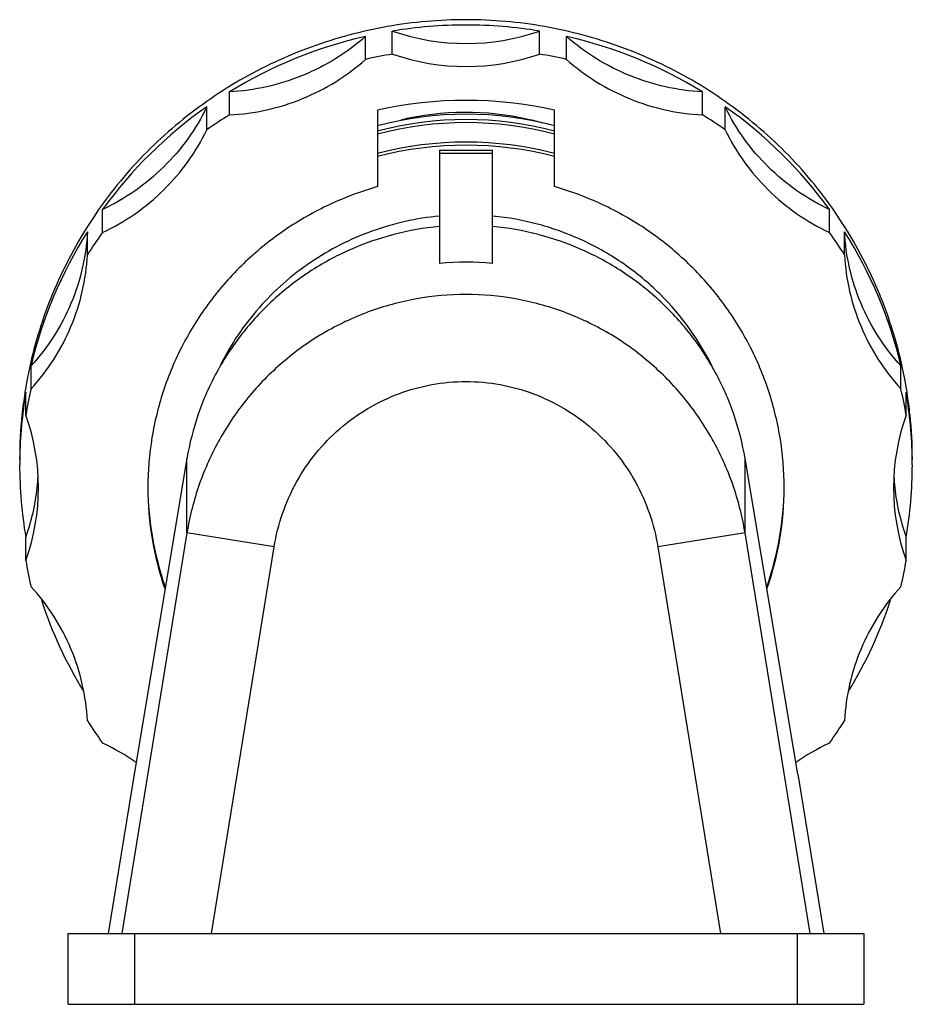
# Model space of a CAD drawing. Header units: millimetres. Extents: x 565 to 666, y 132 to 244.
import ezdxf

# ---------------------------------------------------------------- set-up
doc = ezdxf.new("R2010")
doc.units = ezdxf.units.MM
doc.header["$LTSCALE"] = 30.734
doc.layers.get('0').update_dxf_attribs({"linetype": 'CONTINUOUS'})

msp = doc.modelspace()

# ---------------------------------------------------------------- linework, layer by layer
at = {"color": 7, "linetype": 'Continuous'}
for p, q in [((603.71, 239.27), (603.71, 241.87)), ((606.73, 239.86), (606.73, 242.46)), ((623.4, 239.86), (623.4, 242.46)), ((626.43, 239.27), (626.43, 241.87)), ((588.3, 232.98), (588.3, 235.59)), ((641.83, 232.98), (641.83, 235.59)), ((585.74, 231.3), (585.74, 233.9)), ((644.39, 231.3), (644.39, 233.9)), ((605.07, 233.51), (605.07, 224.87)), ((625.07, 224.87), (625.07, 233.51)), ((612.07, 228.99), (612.07, 216.19)), ((612.07, 228.99), (618.07, 228.99)), ((612.07, 228.64), (618.07, 228.64)), ((618.07, 216.19), (618.07, 228.99)), ((573.95, 219.69), (573.95, 222.29)), ((656.18, 219.69), (656.18, 222.29)), ((572.24, 217.16), (572.24, 219.77)), ((657.89, 217.16), (657.89, 219.77)), ((565.86, 202), (565.86, 204.6)), ((664.27, 202), (664.27, 204.6)), ((565.16, 201.64), (565.15, 201.55)), ((565.26, 199.02), (565.26, 201.62)), ((565.27, 201.62), (565.26, 201.53)), ((664.87, 201.53), (664.86, 201.62)), ((664.87, 199.02), (664.87, 201.62)), ((664.98, 201.55), (664.97, 201.64)), ((583.49, 194.11), (577.52, 158.4)), ((583.49, 185.72), (583.49, 194.11)), ((646.64, 185.72), (646.64, 194.11)), ((652.61, 158.4), (646.64, 194.11)), ((565.26, 182.6), (565.26, 185.21)), ((583.49, 185.72), (576.13, 140.38)), ((593.36, 184.12), (583.49, 185.72)), ((646.64, 185.72), (636.77, 184.12)), ((654, 140.38), (646.64, 185.72)), ((664.87, 182.6), (664.87, 185.21)), ((586.26, 140.38), (593.36, 184.12)), ((636.77, 184.12), (643.87, 140.38)), ((577.52, 158.4), (574.59, 140.38)), ((652.61, 158.4), (655.54, 140.38)), ((570.07, 132.38), (570.07, 140.38)), ((570.07, 140.38), (660.07, 140.38)), ((577.57, 140.38), (577.57, 132.38)), ((652.57, 132.38), (652.57, 140.38)), ((660.07, 140.38), (660.07, 132.38)), ((570.07, 132.38), (660.07, 132.38))]:
    msp.add_line(p, q, dxfattribs=at)
for centre, radius, start, end in [((615.07, 191.88), 51.27, 89.9998, 99.3565), ((615.07, 191.88), 51.27, 80.6435, 90.0002), ((614.98, 192.2), 50.93, 102.7937, 121.5894), ((615.07, 266.42), 25.36, 250.8159, 289.1841), ((615.15, 192.2), 50.93, 58.4106, 77.2063), ((615.06, 189.34), 51.2, 99.3583, 102.8084), ((615.07, 263.82), 25.36, 250.8159, 289.1841), ((615.07, 189.34), 51.2, 77.1916, 80.6417), ((614.53, 192.88), 50.12, 125.0624, 144.0605), ((615.07, 189.46), 45.17, 77.2094, 102.7906), ((615.6, 192.88), 50.12, 35.9395, 54.9376), ((614.81, 189.91), 50.58, 121.6068, 125.0852), ((615.07, 193.99), 39.07, 75.1366, 104.8632), ((615.07, 201.5), 31.77, 77.2047, 103.4614), ((615.32, 189.91), 50.58, 54.9148, 58.3932), ((615.07, 193.39), 39.07, 75.1302, 104.8712), ((615.07, 193.04), 39.07, 75.131, 104.8695), ((615.08, 201.58), 31.69, 74.1251, 77.2019), ((615.07, 190.33), 39.58, 75.324, 104.6773), ((615.07, 189.98), 39.58, 75.3247, 104.6758), ((613.87, 193.33), 49.32, 147.5857, 166.7908), ((614.2, 190.54), 49.7, 144.084, 147.6033), ((615.93, 190.54), 49.7, 32.3967, 35.916), ((616.26, 193.33), 49.32, 13.2092, 32.4143), ((615.07, 183.77), 32.56, 84.7132, 95.2868), ((615.57, 190.98), 30.53, 25.6643, 45.4639), ((613.64, 193.41), 49.07, 170.3619, 179.2815), ((613.64, 190.8), 49.08, 166.8065, 170.3554), ((616.49, 190.8), 49.08, 9.6446, 13.1935), ((616.49, 193.41), 49.07, 0.7185, 9.6381), ((613.62, 194.01), 49.05, 171.1625, 174.0781), ((616.51, 194.01), 49.05, 5.9221, 8.838), ((613.57, 194.02), 49.01, 174.0811, 179.9986), ((542.41, 190.81), 24.28, 340.2365, 19.7635), ((687.72, 190.81), 24.28, 160.2365, 199.7635), ((616.56, 194.02), 49.01, 0.0014, 5.9191), ((613.54, 193.41), 48.97, 179.2893, 180), ((616.59, 193.41), 48.97, 0, 0.7107), ((613.58, 193.42), 49.02, 180.0032, 189.6429), ((616.55, 193.42), 49.02, 350.3571, 359.9968), ((542.45, 193.41), 24.24, 353.8831, 356.9212), ((687.68, 193.41), 24.24, 183.0788, 186.1169), ((542.37, 193.43), 24.32, 340.247, 353.8733), ((614.03, 191.16), 34.97, 180.5754, 199.1954), ((614.03, 190.81), 34.96, 180.0058, 198.9738), ((616.1, 191.16), 34.97, 340.8161, 359.4247), ((616.1, 190.81), 34.96, 341.0159, 359.9942), ((687.76, 193.43), 24.32, 186.1267, 199.753), ((613.64, 190.82), 49.08, 189.6446, 193.1935), ((616.49, 190.82), 49.08, 346.8065, 350.3554), ((613.92, 193.52), 49.37, 198.2294, 211.4168), ((616.21, 193.52), 49.37, 328.5832, 341.7706), ((614.2, 191.08), 49.7, 212.3967, 215.916), ((615.93, 191.08), 49.7, 324.084, 327.6033), ((563.26, 139.2), 25.12, 54.7561, 64.8147), ((666.87, 139.2), 25.12, 115.1853, 125.2439)]:
    msp.add_arc(centre, radius, start, end, dxfattribs=at)
for points, knots in [([(615.07, 243.75), (612.09, 243.75), (606.12, 243.23), (597.46, 240.91), (589.35, 237.13), (582.04, 231.99), (575.76, 225.67), (570.72, 218.35), (567.06, 210.27), (565.62, 204.54), (565.16, 201.64)], [0, 0, 0, 0, 0.12584, 0.251557, 0.377059, 0.502268, 0.627145, 0.751691, 0.875949, 1, 1, 1, 1]), ([(664.97, 201.64), (664.51, 204.54), (663.07, 210.27), (659.41, 218.35), (654.37, 225.67), (648.09, 231.99), (640.78, 237.13), (632.67, 240.91), (624.01, 243.23), (618.04, 243.75), (615.07, 243.75)], [0, 0, 0, 0, 0.12405, 0.248308, 0.372854, 0.49773, 0.622939, 0.748443, 0.87416, 1, 1, 1, 1]), ([(603.71, 241.87), (602.65, 240.94), (600.38, 239.25), (596.6, 237.32), (592.53, 236.05), (589.72, 235.66), (588.3, 235.59)], [0, 0, 0, 0, 0.249276, 0.49912, 0.749416, 1, 1, 1, 1]), ([(641.83, 235.59), (640.41, 235.66), (637.6, 236.05), (633.54, 237.32), (629.75, 239.25), (627.48, 240.94), (626.43, 241.87)], [0, 0, 0, 0, 0.250584, 0.50088, 0.750724, 1, 1, 1, 1]), ([(588.3, 232.98), (589.72, 233.06), (592.53, 233.44), (596.6, 234.71), (600.38, 236.64), (602.65, 238.33), (603.71, 239.27)], [0, 0, 0, 0, 0.250584, 0.50088, 0.750724, 1, 1, 1, 1]), ([(626.43, 239.27), (627.48, 238.33), (629.75, 236.64), (633.54, 234.71), (637.6, 233.44), (640.41, 233.06), (641.83, 232.98)], [0, 0, 0, 0, 0.249276, 0.49912, 0.749416, 1, 1, 1, 1]), ([(585.74, 233.9), (585.13, 232.64), (583.69, 230.22), (580.94, 227.01), (577.68, 224.31), (575.23, 222.89), (573.95, 222.29)], [0, 0, 0, 0, 0.249071, 0.498743, 0.749061, 1, 1, 1, 1]), ([(656.18, 222.29), (654.9, 222.89), (652.45, 224.31), (649.19, 227.01), (646.44, 230.22), (645, 232.64), (644.39, 233.9)], [0, 0, 0, 0, 0.250939, 0.501257, 0.750929, 1, 1, 1, 1]), ([(573.95, 219.69), (575.23, 220.29), (577.68, 221.7), (580.94, 224.41), (583.69, 227.62), (585.13, 230.04), (585.74, 231.3)], [0, 0, 0, 0, 0.250939, 0.501257, 0.750929, 1, 1, 1, 1]), ([(644.39, 231.3), (645, 230.04), (646.44, 227.62), (649.19, 224.41), (652.45, 221.7), (654.9, 220.29), (656.18, 219.69)], [0, 0, 0, 0, 0.249071, 0.498743, 0.749061, 1, 1, 1, 1]), ([(605.07, 224.87), (603.21, 224.34), (599.58, 222.99), (594.54, 220.12), (590.03, 216.5), (586.17, 212.21), (583.06, 207.37), (580.77, 202.09), (579.38, 196.53), (579.07, 192.71), (579.07, 190.81)], [0, 0, 0, 0, 0.125918, 0.251595, 0.376988, 0.502073, 0.626864, 0.751399, 0.875749, 1, 1, 1, 1]), ([(651.07, 190.81), (651.07, 192.71), (650.75, 196.53), (649.36, 202.09), (647.07, 207.37), (643.96, 212.21), (640.1, 216.5), (635.59, 220.12), (630.55, 222.99), (626.92, 224.34), (625.07, 224.87)], [0, 0, 0, 0, 0.124251, 0.2486, 0.373135, 0.497925, 0.623009, 0.748403, 0.87408, 1, 1, 1, 1]), ([(612.06, 221.54), (609.46, 221.29), (604.32, 220.14), (597.3, 216.57), (591.41, 211.39), (588.47, 207.06), (587.31, 204.75)], [0, 0, 0, 0, 0.251144, 0.501673, 0.751311, 1, 1, 1, 1]), ([(636.99, 212.74), (635.73, 213.98), (632.99, 216.25), (628.37, 218.9), (623.35, 220.73), (619.84, 221.37), (618.07, 221.54)], [0, 0, 0, 0, 0.249209, 0.499026, 0.749349, 1, 1, 1, 1]), ([(572.24, 219.77), (572.16, 218.38), (571.77, 215.6), (570.48, 211.6), (568.52, 207.87), (566.8, 205.64), (565.86, 204.6)], [0, 0, 0, 0, 0.249416, 0.499102, 0.74925, 1, 1, 1, 1]), ([(612.06, 220.36), (610.32, 220.2), (606.86, 219.59), (601.89, 217.86), (597.28, 215.35), (593.14, 212.14), (589.6, 208.3), (586.73, 203.94), (584.63, 199.17), (583.78, 195.81), (583.49, 194.11)], [0, 0, 0, 0, 0.125846, 0.25154, 0.377, 0.502174, 0.627035, 0.751594, 0.875893, 1, 1, 1, 1]), ([(646.64, 194.11), (646.36, 195.81), (645.5, 199.17), (643.4, 203.94), (640.54, 208.3), (636.99, 212.14), (632.85, 215.35), (628.24, 217.86), (623.27, 219.59), (619.81, 220.2), (618.07, 220.36)], [0, 0, 0, 0, 0.124105, 0.248404, 0.372962, 0.497823, 0.622997, 0.748459, 0.874153, 1, 1, 1, 1]), ([(664.27, 204.6), (663.33, 205.64), (661.61, 207.87), (659.65, 211.6), (658.36, 215.6), (657.97, 218.38), (657.89, 219.77)], [0, 0, 0, 0, 0.25075, 0.500898, 0.750584, 1, 1, 1, 1]), ([(565.86, 202), (566.8, 203.03), (568.52, 205.26), (570.48, 208.99), (571.77, 212.99), (572.16, 215.77), (572.24, 217.16)], [0, 0, 0, 0, 0.25075, 0.500898, 0.750584, 1, 1, 1, 1]), ([(657.89, 217.16), (657.97, 215.77), (658.36, 212.99), (659.65, 208.99), (661.61, 205.26), (663.33, 203.03), (664.27, 202)], [0, 0, 0, 0, 0.249416, 0.499102, 0.74925, 1, 1, 1, 1]), ([(646.64, 185.72), (646.34, 187.57), (645.4, 191.23), (643.07, 196.39), (639.88, 201.07), (635.92, 205.12), (631.3, 208.42), (626.18, 210.85), (620.71, 212.34), (615.07, 212.84), (609.42, 212.34), (603.95, 210.85), (598.83, 208.42), (594.21, 205.12), (590.25, 201.07), (587.06, 196.39), (584.73, 191.23), (583.8, 187.57), (583.49, 185.72)], [0, 0, 0, 0, 0.062457, 0.124922, 0.187402, 0.249896, 0.312406, 0.37493, 0.437464, 0.500002, 0.562541, 0.625073, 0.687596, 0.750105, 0.812598, 0.875077, 0.937542, 1, 1, 1, 1]), ([(593.36, 184.12), (593.77, 186.68), (595.5, 191.68), (600.48, 197.83), (607.28, 201.88), (615.07, 203.3), (622.85, 201.88), (629.65, 197.83), (634.63, 191.68), (636.36, 186.67), (636.77, 184.12)], [0, 0, 0, 0, 0.125237, 0.250299, 0.375184, 0.499991, 0.624812, 0.74971, 0.874773, 1, 1, 1, 1]), ([(572.24, 164.45), (572.16, 165.85), (571.77, 168.62), (570.48, 172.63), (568.52, 176.36), (566.8, 178.59), (565.86, 179.62)], [0, 0, 0, 0, 0.249416, 0.499102, 0.74925, 1, 1, 1, 1]), ([(664.27, 179.62), (663.33, 178.59), (661.61, 176.36), (659.65, 172.63), (658.36, 168.62), (657.97, 165.85), (657.89, 164.45)], [0, 0, 0, 0, 0.25075, 0.500898, 0.750584, 1, 1, 1, 1])]:
    msp.add_open_spline(points, degree=3, knots=knots, dxfattribs=at)

doc.saveas('drawing.dxf')
